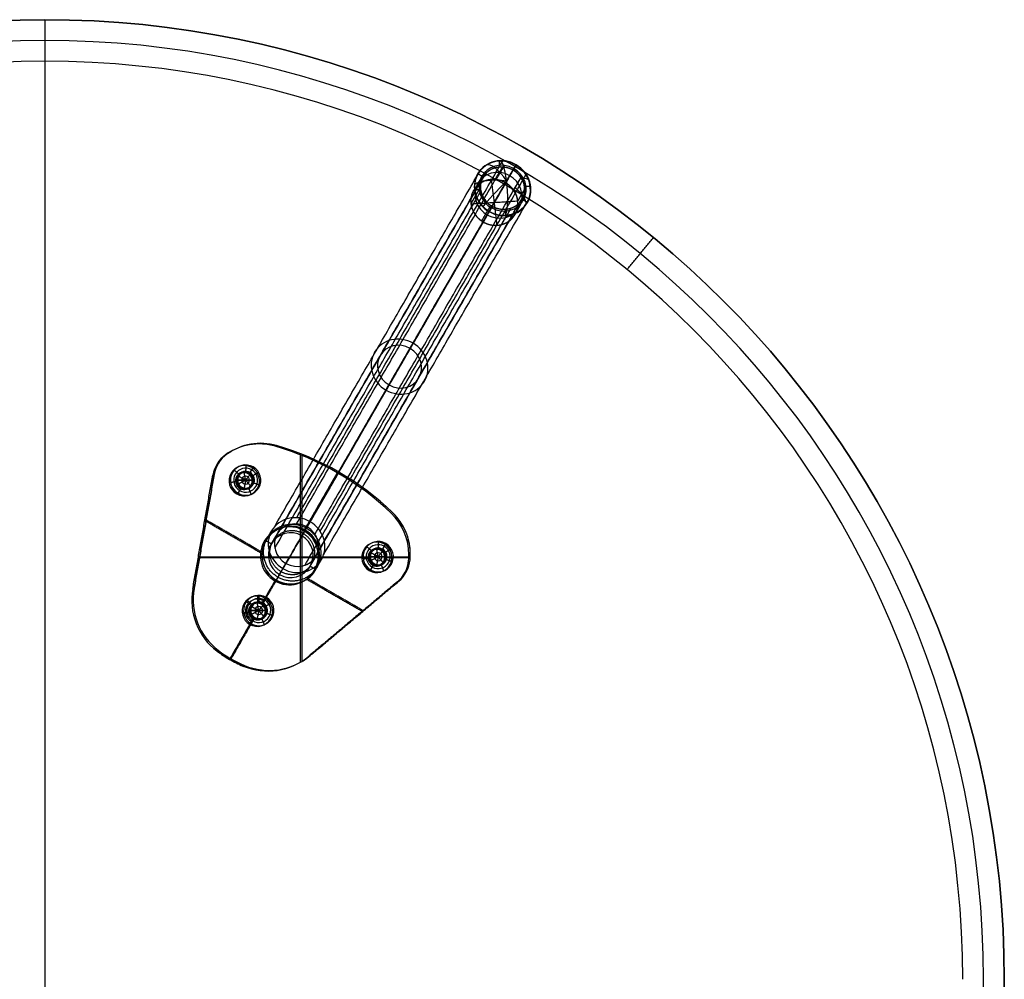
# Model space of a CAD drawing. Header units: millimetres. Extents: x -308 to 308, y -299 to 301.
# Tile 10 of 10: x 0 to 308, y 1 to 301. Entities that reach past the tile are written whole.
import ezdxf

# ---------------------------------------------------------------- set-up
doc = ezdxf.new("R2010")
doc.units = ezdxf.units.MM
doc.header["$MEASUREMENT"] = 0
doc.layers.add('Soround legs', color=7, linetype='Continuous', true_color=0x616161)
doc.layers.add('Sorund table top', color=7, linetype='Continuous', true_color=0x6d9c84)

msp = doc.modelspace()

# ---------------------------------------------------------------- linework, layer by layer
at = {"layer": 'Soround legs', "extrusion": (-0.17101, -0.296198, 0.939693)}
for centre, radius, start, end in [((6.52, 275.15, -92.13), 8.87, 125.249, 305.249), ((6.52, 275.15, -92.13), 8.87, 125.249, 305.249), ((6.52, 275.15, -92.13), 9, 90, 270), ((6.52, 275.15, -92.13), 9, 90, 270), ((6.52, 275.15, -92.13), 8.87, 305.249, 125.249), ((6.52, 275.15, -92.13), 8.87, 305.249, 125.249), ((6.52, 275.15, -84.63), 7.5, 35.249, 215.249), ((6.52, 275.15, -92.13), 7.5, 35.249, 215.249), ((6.52, 275.15, -92.13), 7.5, 35.249, 215.249), ((6.52, 275.15, -92.13), 7, 90, 270), ((6.52, 275.15, -92.13), 9, 270, 90), ((6.52, 275.15, -92.13), 9, 270, 90), ((6.52, 275.15, -92.13), 7, 270, 90), ((6.52, 275.15, -77.13), 7.5, 35.249, 215.249), ((6.52, 275.15, -92.13), 7.5, 215.249, 35.249), ((6.52, 275.15, -92.13), 7.5, 215.249, 35.249), ((6.52, 275.15, -77.13), 7.5, 215.249, 35.249), ((6.52, 275.15, -84.63), 7.5, 215.249, 35.249), ((6.52, 275.15, 96.26), 9, 90, 270), ((6.52, 275.15, 96.26), 7, 90, 270), ((6.52, 275.15, 96.26), 9, 270, 90), ((6.52, 275.15, 96.26), 7, 270, 90), ((6.52, 275.15, 284.65), 9, 90, 270), ((6.52, 275.15, 284.65), 9, 90, 270), ((6.52, 275.15, 284.65), 7, 90, 270), ((6.52, 275.15, 284.65), 7, 90, 270), ((6.52, 275.15, 284.65), 9, 270, 90), ((6.52, 275.15, 284.65), 9, 270, 90), ((6.52, 275.15, 284.65), 7, 270, 90), ((6.52, 275.15, 284.65), 7, 270, 90)]:
    msp.add_arc(centre, radius, start, end, dxfattribs=at)
at = {"layer": 'Soround legs', "extrusion": (0.808141, 0.503413, 0.305749)}
msp.add_arc((130.55, -70.54, 248.9), 9, 279.2644, 359.6703, dxfattribs=at)
at = {"layer": 'Soround legs', "extrusion": (0.978404, 0.061342, 0.197391)}
for start, end in [(286.5539, 6.9598), (286.5539, 6.9598), (206.148, 286.5539), (206.148, 286.5539)]:
    msp.add_arc((237.61, -23.93, 164.12), 9, start, end, dxfattribs=at)
at = {"layer": 'Soround legs', "extrusion": (0.917609, -0.395215, 0.042417)}
msp.add_arc((286.82, 7.23, 40.59), 9, 357.7002, 10.2636, dxfattribs=at)
at = {"layer": 'Soround legs', "extrusion": (0.076998, 0.946807, 0.312453)}
msp.add_arc((-129.87, -72.4, 248.72), 9, 261.5794, 341.9853, dxfattribs=at)
at = {"layer": 'Soround legs', "extrusion": (0.710447, -0.697883, -0.090687)}
msp.add_arc((281.98, 2.91, -66.67), 9, 208.9322, 289.3381, dxfattribs=at)
at = {"layer": 'Soround legs', "extrusion": (-0.304756, 0.922873, 0.235435)}
msp.add_arc((-220.45, -35.54, 184.68), 9, 174.8048, 209.9824, dxfattribs=at)
at = {"layer": 'Soround legs', "extrusion": (0.530939, 0.775714, 0.341134)}
msp.add_arc((15.66, -90.25, 274.91), 9, 191.0942, 248.8859, dxfattribs=at)
at = {"layer": 'Soround legs'}
for centre, radius, start, end in [((75.02, 150.18, 420.53), 18, 73.8489, 125.7737), ((75.02, 150.18, 422.53), 18, 73.8489, 125.7737), ((75.02, 150.18, 421.53), 18, 73.8489, 125.7737), ((75.02, 150.18, 420.53), 18, 73.8489, 125.7737), ((75.02, 150.18, 422.53), 18, 73.8489, 125.7737), ((75.02, 150.18, 422.53), 18, 73.8489, 125.7737), ((75.02, 150.18, 422.53), 18, 73.8489, 125.7737), ((75.02, 150.18, 420.53), 18, 73.8489, 125.7737), ((75.02, 150.18, 421.53), 18, 73.8489, 125.7737), ((55.69, 83.42, 420.53), 87.5, 46.1511, 73.8489), ((55.69, 83.42, 422.53), 87.5, 46.1511, 73.8489), ((55.69, 83.42, 421.53), 87.5, 46.1511, 73.8489), ((55.69, 83.42, 420.53), 87.5, 46.1511, 73.8489), ((55.69, 83.42, 422.53), 87.5, 46.1511, 73.8489), ((55.69, 83.42, 422.53), 87.5, 46.1511, 73.8489), ((55.69, 83.42, 422.53), 87.5, 46.1511, 73.8489), ((55.69, 83.42, 420.53), 87.5, 46.1511, 73.8489), ((55.69, 83.42, 421.53), 87.5, 46.1511, 73.8489), ((70.34, 156.67, 420.53), 10, 125.7737, 170), ((70.34, 156.67, 422.53), 10, 125.7737, 170), ((70.34, 156.67, 421.53), 10, 125.7737, 170), ((70.34, 156.67, 420.53), 10, 125.7737, 170), ((70.34, 156.67, 422.53), 10, 125.7737, 170), ((70.34, 156.67, 422.53), 10, 125.7737, 170), ((70.34, 156.67, 422.53), 10, 125.7737, 170), ((70.34, 156.67, 420.53), 10, 125.7737, 170), ((70.34, 156.67, 421.53), 10, 125.7737, 170), ((70.34, 156.67, 420.53), 4.75, 60, 240), ((70.34, 156.67, 420.53), 4.75, 60, 240), ((70.34, 156.67, 421.53), 3.75, 60, 240), ((70.34, 156.67, 420.53), 4.75, 240, 60), ((70.34, 156.67, 420.53), 4.75, 240, 60), ((70.34, 156.67, 422.53), 2.75, 60, 240), ((70.34, 156.67, 422.53), 2.75, 60, 240), ((70.34, 156.67, 422.53), 2.5, 0, 180), ((70.34, 156.67, 432.53), 2.5, 0, 180), ((70.34, 156.67, 422.53), 2.5, 0, 180), ((70.34, 156.67, 432.53), 2.5, 0, 180), ((70.34, 156.67, 427.53), 2.5, 0, 180), ((70.34, 156.67, 421.53), 3.75, 240, 60), ((70.34, 156.67, 422.53), 2.75, 240, 60), ((70.34, 156.67, 422.53), 2.75, 240, 60), ((70.34, 156.67, 433.28), 1.25, 0, 180), ((70.34, 156.67, 422.53), 2.5, 180, 0), ((70.34, 156.67, 432.53), 2.5, 180, 0), ((70.34, 156.67, 427.53), 2.5, 180, 0), ((70.34, 156.67, 432.53), 2.5, 180, 0), ((70.34, 156.67, 422.53), 2.5, 180, 360), ((70.34, 156.67, 433.28), 1.25, 180, 0), ((103.83, 133.54, 420.53), 18, 354.2263, 46.1511), ((103.83, 133.54, 422.53), 18, 354.2263, 46.1511), ((103.83, 133.54, 421.53), 18, 354.2263, 46.1511), ((103.83, 133.54, 420.53), 18, 354.2263, 46.1511), ((103.83, 133.54, 422.53), 18, 354.2263, 46.1511), ((103.83, 133.54, 422.53), 18, 0, 46.1511), ((103.83, 133.54, 420.53), 18, 0, 46.1511), ((103.83, 133.54, 422.53), 18, 0, 46.1511), ((103.83, 133.54, 421.53), 18, 0, 46.1511), ((84.44, 133.22, 420.53), 9.05, 60, 240), ((84.44, 133.22, 422.53), 9.05, 60, 240), ((84.44, 133.22, 421.53), 9.05, 60, 240), ((84.44, 133.22, 420.53), 9.05, 60, 240), ((84.44, 133.22, 422.53), 9.05, 60, 240), ((84.44, 133.22, 382.11), 9, 60, 240), ((84.44, 133.22, 382.11), 9, 60, 240), ((84.44, 133.22, 422.53), 9, 60, 240), ((84.44, 133.22, 402.32), 9, 60, 240), ((84.44, 133.22, 422.53), 7, 60, 240), ((84.44, 133.22, 422.53), 7, 60, 240), ((84.44, 133.22, 382.11), 7, 60, 240), ((84.44, 133.22, 402.32), 7, 60, 240), ((84.44, 133.22, 382.11), 7, 60, 240), ((84.44, 133.22, 420.53), 9.05, 240, 60), ((84.44, 133.22, 422.53), 9.05, 240, 60), ((84.44, 133.22, 420.53), 9.05, 240, 60), ((84.44, 133.22, 422.53), 9.05, 240, 60), ((84.44, 133.22, 421.53), 9.05, 240, 60), ((84.44, 133.22, 382.11), 9, 240, 60), ((84.44, 133.22, 422.53), 9, 240, 60), ((84.44, 133.22, 402.32), 9, 240, 60), ((84.44, 133.22, 382.11), 9, 240, 60), ((84.44, 133.22, 422.53), 7, 240, 60), ((84.44, 133.22, 382.11), 7, 240, 60), ((84.44, 133.22, 422.53), 7, 240, 60), ((84.44, 133.22, 382.11), 7, 240, 60), ((84.44, 133.22, 402.32), 7, 240, 60), ((111.79, 132.74, 420.53), 4.75, 60, 240), ((111.79, 132.74, 420.53), 4.75, 60, 240), ((111.79, 132.74, 421.53), 3.75, 60, 240), ((111.79, 132.74, 422.53), 2.75, 60, 240), ((111.79, 132.74, 422.53), 2.75, 60, 240), ((111.79, 132.74, 420.53), 4.75, 240, 60), ((111.79, 132.74, 420.53), 4.75, 240, 60), ((111.79, 132.74, 421.53), 3.75, 240, 60), ((111.79, 132.74, 422.53), 2.5, 0, 180), ((111.79, 132.74, 432.53), 2.5, 0, 180), ((111.79, 132.74, 422.53), 2.5, 0, 180), ((111.79, 132.74, 432.53), 2.5, 0, 180), ((111.79, 132.74, 427.53), 2.5, 0, 180), ((111.79, 132.74, 422.53), 2.5, 180, 0), ((111.79, 132.74, 432.53), 2.5, 180, 0), ((111.79, 132.74, 427.53), 2.5, 180, 360), ((111.79, 132.74, 432.53), 2.5, 180, 0), ((111.79, 132.74, 422.53), 2.5, 180, 360), ((111.79, 132.74, 422.53), 2.75, 240, 60), ((111.79, 132.74, 422.53), 2.75, 240, 60), ((111.79, 132.74, 433.28), 1.25, 0, 180), ((111.79, 132.74, 433.28), 1.25, 180, 0), ((103.83, 133.54, 420.53), 18, 354.2263, 360), ((103.83, 133.54, 421.53), 18, 354.2263, 0), ((111.79, 132.74, 420.53), 10, 310, 354.2263), ((111.79, 132.74, 422.53), 10, 310, 354.2263), ((111.79, 132.74, 421.53), 10, 310, 354.2263), ((111.79, 132.74, 420.53), 10, 310, 354.2263), ((111.79, 132.74, 422.53), 10, 310, 354.2263), ((111.79, 132.74, 422.53), 10, 310, 354.2263), ((111.79, 132.74, 422.53), 10, 310, 354.2263), ((111.79, 132.74, 420.53), 10, 310, 354.2263), ((111.79, 132.74, 421.53), 10, 310, 354.2263), ((73.92, 119.36, 420.53), 20, 170, 232.8051), ((73.92, 119.36, 422.53), 20, 170, 232.8051), ((73.92, 119.36, 421.53), 20, 170, 232.8051), ((73.92, 119.36, 420.53), 20, 170, 232.8051), ((73.92, 119.36, 422.53), 20, 170, 232.8051), ((73.92, 119.36, 422.53), 20, 170, 232.8051), ((73.92, 119.36, 422.53), 20, 170, 232.8051), ((73.92, 119.36, 420.53), 20, 170, 232.8051), ((73.92, 119.36, 421.53), 20, 170, 232.8051), ((74.44, 115.9, 420.53), 4.75, 60, 240), ((74.44, 115.9, 420.53), 4.75, 60, 240), ((74.44, 115.9, 421.53), 3.75, 60, 240), ((74.44, 115.9, 422.53), 2.75, 60, 240), ((74.44, 115.9, 422.53), 2.75, 60, 240), ((74.44, 115.9, 422.53), 2.5, 0, 180), ((74.44, 115.9, 432.53), 2.5, 0, 180), ((74.44, 115.9, 422.53), 2.5, 0, 180), ((74.44, 115.9, 432.53), 2.5, 0, 180), ((74.44, 115.9, 427.53), 2.5, 0, 180), ((74.44, 115.9, 420.53), 4.75, 240, 60), ((74.44, 115.9, 420.53), 4.75, 240, 60), ((74.44, 115.9, 421.53), 3.75, 240, 60), ((74.44, 115.9, 422.53), 2.75, 240, 60), ((74.44, 115.9, 422.53), 2.75, 240, 60), ((74.44, 115.9, 433.28), 1.25, 0, 180), ((74.44, 115.9, 422.53), 2.5, 180, 0), ((74.44, 115.9, 432.53), 2.5, 180, 0), ((74.44, 115.9, 427.53), 2.5, 180, 360), ((74.44, 115.9, 432.53), 2.5, 180, 0), ((74.44, 115.9, 422.53), 2.5, 180, 360), ((74.44, 115.9, 433.28), 1.25, 180, 0), ((84.44, 133.22, 422.53), 37.4, 232.8051, 240), ((84.44, 133.22, 420.53), 37.4, 232.8051, 240), ((84.44, 133.22, 421.53), 37.4, 232.8051, 240), ((84.44, 133.22, 420.53), 37.4, 232.8051, 240), ((84.44, 133.22, 422.53), 37.4, 232.8051, 240), ((84.44, 133.22, 422.53), 37.4, 232.8051, 247.1949), ((84.44, 133.22, 422.53), 37.4, 232.8051, 247.1949), ((84.44, 133.22, 420.53), 37.4, 232.8051, 247.1949), ((84.44, 133.22, 421.53), 37.4, 232.8051, 247.1949), ((77.69, 117.18, 420.53), 20, 247.1949, 310), ((77.69, 117.18, 422.53), 20, 247.1949, 310), ((77.69, 117.18, 421.53), 20, 247.1949, 310), ((77.69, 117.18, 420.53), 20, 247.1949, 310), ((77.69, 117.18, 422.53), 20, 247.1949, 310), ((77.69, 117.18, 422.53), 20, 247.1949, 310), ((77.69, 117.18, 422.53), 20, 247.1949, 310), ((77.69, 117.18, 420.53), 20, 247.1949, 310), ((77.69, 117.18, 421.53), 20, 247.1949, 310), ((84.44, 133.22, 420.53), 37.4, 240, 247.1949), ((84.44, 133.22, 422.53), 37.4, 240, 247.1949), ((84.44, 133.22, 422.53), 37.4, 240, 247.1949), ((84.44, 133.22, 420.53), 37.4, 240, 247.1949), ((84.44, 133.22, 421.53), 37.4, 240, 247.1949)]:
    msp.add_arc(centre, radius, start, end, dxfattribs=at)
at = {"layer": 'Soround legs', "extrusion": (0.866025, -0.5, -5.26507e-11)}
msp.add_arc((217.59, 382.11, 6.52), 53, 180, 200, dxfattribs=at)
at = {"layer": 'Soround legs', "extrusion": (0.866025, -0.5, -6.92508e-15)}
msp.add_arc((217.59, 382.11, 6.52), 53, 180, 200, dxfattribs=at)
at = {"layer": 'Soround legs', "extrusion": (0.866025, -0.5, 0)}
msp.add_arc((217.59, 382.11, 6.52), 51, 180, 200, dxfattribs=at)
at = {"layer": 'Soround legs', "extrusion": (0.866025, -0.5, -5.47294e-11)}
msp.add_arc((217.59, 382.11, 6.52), 51, 180, 200, dxfattribs=at)
at = {"layer": 'Soround legs', "extrusion": (-7.33737e-09, 1.02923e-22, 1)}
msp.add_arc((103.83, 133.54, 422.53), 18, 354.2263, 360, dxfattribs=at)
at = {"layer": 'Soround legs', "extrusion": (-4.89531e-09, 6.86673e-23, 1)}
msp.add_arc((103.83, 133.54, 422.53), 18, 354.2263, 360, dxfattribs=at)
at = {"layer": 'Soround legs', "extrusion": (0.866025, -0.5, 4.93038e-32)}
msp.add_arc((217.59, 382.11, 6.52), 67, 180, 200, dxfattribs=at)
at = {"layer": 'Soround legs', "extrusion": (0.866025, -0.5, 4.16544e-11)}
msp.add_arc((217.59, 382.11, 6.52), 67, 180, 200, dxfattribs=at)
at = {"layer": 'Soround legs', "extrusion": (0.866025, -0.5, 4.04489e-11)}
msp.add_arc((217.59, 382.11, 6.52), 69, 180, 200, dxfattribs=at)
at = {"layer": 'Soround legs', "extrusion": (0.866025, -0.5, -6.83204e-15)}
msp.add_arc((217.59, 382.11, 6.52), 69, 180, 200, dxfattribs=at)
at = {"layer": 'Soround legs'}
for points in [[(86.3, 144.93, 364.3), (118.52, 200.73, 187.28), (150.74, 256.53, 10.25)], [(149.81, 255.1, 9.63), (149.73, 255.75, 9.82), (149.65, 256.41, 10.01)], [(79.43, 142.19, 362.19), (111.64, 197.99, 185.16), (143.86, 253.79, 8.13)], [(80.94, 140.89, 362.06), (113.16, 196.69, 185.03), (145.38, 252.5, 8)], [(86.29, 143.02, 363.7), (118.51, 198.82, 186.67), (150.72, 254.63, 9.64)], [(89.54, 142.05, 363.98), (121.75, 197.85, 186.95), (153.97, 253.65, 9.93)], [(153.97, 253.65, 9.93), (121.75, 197.85, 186.95), (89.54, 142.05, 363.98)], [(154.91, 255.28, 10.61), (122.69, 199.47, 187.64), (90.48, 143.67, 364.67)], [(90.48, 143.67, 364.67), (122.69, 199.47, 187.64), (154.91, 255.28, 10.61)], [(142.79, 248.74, 22.31), (144.07, 250.96, 15.26), (145.35, 253.19, 8.21)], [(148.69, 250.61, 23.97), (149.98, 252.83, 16.92), (151.26, 255.05, 9.87)], [(154.91, 255.28, 10.61), (154.44, 254.46, 10.27), (153.97, 253.65, 9.93)], [(92.01, 139.72, 363.7), (124.22, 195.52, 186.67), (156.44, 251.33, 9.64)], [(93.65, 140.69, 364.3), (125.87, 196.49, 187.28), (158.08, 252.29, 10.25)], [(144.62, 251.45, 7.53), (143.75, 251.95, 7.53), (142.89, 252.45, 7.53)], [(148.99, 236.36, 19.53), (148.12, 243.51, 21.63), (147.24, 250.66, 23.72)], [(154.18, 247.28, 23.92), (155.46, 249.51, 16.87), (156.74, 251.73, 9.82)], [(77.54, 135.18, 359.64), (109.76, 190.98, 182.61), (141.97, 246.78, 5.58)], [(79.47, 135.44, 360.07), (111.69, 191.24, 183.04), (143.91, 247.04, 6.01)], [(140.78, 243.05, 20.15), (142.06, 245.27, 13.1), (143.34, 247.49, 6.05)], [(143.34, 247.49, 6.05), (142.06, 245.27, 13.1), (140.78, 243.05, 20.15)], [(143.34, 247.49, 6.05), (142.67, 247.45, 5.92), (142, 247.41, 5.78)], [(158.02, 248.41, 9.01), (156.74, 246.19, 16.06), (155.45, 243.97, 23.11)], [(155.45, 243.97, 23.11), (156.74, 246.19, 16.06), (158.02, 248.41, 9.01)], [(159.36, 248.5, 9.28), (158.69, 248.45, 9.15), (158.02, 248.41, 9.01)], [(92.83, 134.03, 362.06), (125.05, 189.83, 185.03), (157.27, 245.63, 8)], [(94.72, 133.36, 362.19), (126.93, 189.17, 185.16), (159.15, 244.97, 8.13)], [(140.78, 243.05, 20.15), (148.12, 243.51, 21.63), (155.45, 243.97, 23.11)], [(155, 240.54, 21.94), (156.28, 242.77, 14.9), (157.56, 244.99, 7.85)], [(158.48, 243.45, 7.53), (157.61, 243.95, 7.53), (156.74, 244.45, 7.53)], [(82.02, 129.03, 358.51), (114.24, 184.83, 181.48), (146.45, 240.63, 4.45)], [(146.45, 240.63, 4.45), (114.24, 184.83, 181.48), (82.02, 129.03, 358.51)], [(147.39, 242.25, 5.14), (115.18, 186.45, 182.17), (82.96, 130.65, 359.2)], [(82.96, 130.65, 359.2), (115.18, 186.45, 182.17), (147.39, 242.25, 5.14)], [(88.85, 130.03, 360.07), (121.06, 185.83, 183.04), (153.28, 241.63, 6.01)], [(144.13, 237.69, 19.07), (145.42, 239.91, 12.02), (146.7, 242.13, 4.97)], [(147.39, 242.25, 5.14), (146.92, 241.44, 4.79), (146.45, 240.63, 4.45)], [(150.4, 236.59, 19.86), (151.68, 238.81, 12.81), (152.97, 241.03, 5.77)], [(151.71, 239.49, 5.05), (151.63, 240.15, 5.24), (151.55, 240.8, 5.44)], [(89.59, 128.22, 359.64), (121.81, 184.03, 182.61), (154.02, 239.83, 5.58)], [(71.95, 167.91, 422.53), (71.95, 167.91, 421.53), (71.95, 167.91, 420.53)], [(71.95, 167.91, 422.53), (71.95, 167.91, 421.53), (71.95, 167.91, 420.53)], [(80.03, 167.47, 422.53), (80.03, 167.47, 421.53), (80.03, 167.47, 420.53)], [(80.03, 167.47, 420.53), (80.03, 167.47, 421.53), (80.03, 167.47, 422.53)], [(80.03, 167.47, 422.53), (80.03, 167.47, 421.53), (80.03, 167.47, 420.53)], [(80.03, 167.47, 420.53), (80.03, 167.47, 421.53), (80.03, 167.47, 422.53)], [(64.5, 164.78, 422.53), (64.5, 164.78, 421.53), (64.5, 164.78, 420.53)], [(64.5, 164.78, 420.53), (64.5, 164.78, 421.53), (64.5, 164.78, 422.53)], [(64.5, 164.78, 422.53), (64.5, 164.78, 421.53), (64.5, 164.78, 420.53)], [(64.5, 164.78, 420.53), (64.5, 164.78, 421.53), (64.5, 164.78, 422.53)], [(87.88, 164.78, 422.53), (87.88, 132.37, 422.53), (87.88, 99.96, 422.53)], [(61.87, 161.98, 422.53), (61.87, 161.98, 421.53), (61.87, 161.98, 420.53)], [(61.87, 161.98, 422.53), (61.87, 161.98, 421.53), (61.87, 161.98, 420.53)], [(70.43, 159.42, 422.53), (70.47, 160.41, 421.53), (70.5, 161.41, 420.53)], [(71.72, 159.05, 422.53), (72.22, 159.91, 421.53), (72.72, 160.78, 420.53)], [(72.72, 160.78, 420.53), (72.22, 159.91, 421.53), (71.72, 159.05, 422.53)], [(54.22, 122.83, 420.53), (57.36, 140.62, 420.53), (60.5, 158.4, 420.53)], [(60.5, 158.4, 422.53), (57.36, 140.62, 422.53), (54.22, 122.83, 422.53)], [(54.22, 122.83, 421.53), (57.36, 140.62, 421.53), (60.5, 158.4, 421.53)], [(54.22, 122.83, 420.53), (57.36, 140.62, 420.53), (60.5, 158.4, 420.53)], [(54.22, 122.83, 422.53), (57.36, 140.62, 422.53), (60.5, 158.4, 422.53)], [(54.22, 122.83, 422.53), (57.36, 140.62, 422.53), (60.5, 158.4, 422.53)], [(60.5, 158.4, 420.53), (57.36, 140.62, 420.53), (54.22, 122.83, 420.53)], [(54.22, 122.83, 422.53), (57.36, 140.62, 422.53), (60.5, 158.4, 422.53)], [(60.5, 158.4, 421.53), (57.36, 140.62, 421.53), (54.22, 122.83, 421.53)], [(60.5, 158.4, 420.53), (60.5, 158.4, 421.53), (60.5, 158.4, 422.53)], [(60.5, 158.4, 420.53), (60.5, 158.4, 421.53), (60.5, 158.4, 422.53)], [(60.5, 158.4, 422.53), (60.5, 158.4, 421.53), (60.5, 158.4, 420.53)], [(60.5, 158.4, 420.53), (60.5, 158.4, 421.53), (60.5, 158.4, 422.53)], [(68.28, 158.48, 422.53), (67.53, 159.14, 421.53), (66.77, 159.8, 420.53)], [(70.34, 156.67, 434.03), (69.24, 157.26, 433.28), (68.14, 157.85, 432.53)], [(68.14, 157.85, 432.53), (68.14, 157.85, 427.53), (68.14, 157.85, 422.53)], [(70.34, 156.67, 434.03), (70.1, 157.89, 433.28), (69.86, 159.12, 432.53)], [(69.86, 159.12, 432.53), (69.86, 159.12, 427.53), (69.86, 159.12, 422.53)], [(70.34, 156.67, 434.03), (71.14, 157.63, 433.28), (71.93, 158.6, 432.53)], [(71.93, 158.6, 432.53), (71.93, 158.6, 427.53), (71.93, 158.6, 422.53)], [(72.68, 158.12, 422.53), (73.53, 158.65, 421.53), (74.38, 159.18, 420.53)], [(99.44, 159.2, 420.53), (94.2, 150.12, 420.53), (88.96, 141.05, 420.53)], [(99.44, 159.2, 422.53), (94.2, 150.12, 422.53), (88.96, 141.05, 422.53)], [(99.44, 159.2, 422.53), (99.44, 159.2, 421.53), (99.44, 159.2, 420.53)], [(99.44, 159.2, 422.53), (99.44, 159.2, 421.53), (99.44, 159.2, 420.53)], [(67.63, 156.22, 422.53), (66.64, 156.06, 421.53), (65.66, 155.89, 420.53)], [(67.84, 156.67, 432.53), (67.84, 156.67, 427.53), (67.84, 156.67, 422.53)], [(70.34, 156.67, 434.03), (69.09, 156.67, 433.28), (67.84, 156.67, 432.53)], [(67.84, 156.67, 432.53), (69.09, 156.67, 433.28), (70.34, 156.67, 434.03)], [(67.84, 156.67, 422.53), (67.84, 156.67, 427.53), (67.84, 156.67, 432.53)], [(67.97, 152.55, 420.53), (68.47, 153.42, 421.53), (68.97, 154.29, 422.53)], [(68.97, 154.29, 422.53), (68.47, 153.42, 421.53), (67.97, 152.55, 420.53)], [(70.34, 156.67, 434.03), (69.24, 156.08, 433.28), (68.14, 155.49, 432.53)], [(68.14, 155.49, 432.53), (68.14, 155.49, 427.53), (68.14, 155.49, 422.53)], [(70.34, 156.67, 434.03), (70.1, 155.44, 433.28), (69.86, 154.21, 432.53)], [(69.86, 154.21, 432.53), (69.86, 154.21, 427.53), (69.86, 154.21, 422.53)], [(72.84, 156.67, 432.53), (71.59, 156.67, 433.28), (70.34, 156.67, 434.03)], [(70.34, 156.67, 434.03), (71.14, 155.7, 433.28), (71.93, 154.73, 432.53)], [(70.34, 156.67, 434.03), (71.59, 156.67, 433.28), (72.84, 156.67, 432.53)], [(71.31, 154.09, 422.53), (71.67, 153.16, 421.53), (72.02, 152.22, 420.53)], [(71.93, 154.73, 432.53), (71.93, 154.73, 427.53), (71.93, 154.73, 422.53)], [(72.84, 156.67, 422.53), (72.84, 156.67, 427.53), (72.84, 156.67, 432.53)], [(72.84, 156.67, 432.53), (72.84, 156.67, 427.53), (72.84, 156.67, 422.53)], [(72.95, 155.78, 422.53), (73.9, 155.46, 421.53), (74.84, 155.14, 420.53)], [(116.3, 146.52, 422.53), (116.3, 146.52, 421.53), (116.3, 146.52, 420.53)], [(116.3, 146.52, 420.53), (116.3, 146.52, 421.53), (116.3, 146.52, 422.53)], [(116.3, 146.52, 420.53), (116.3, 146.52, 421.53), (116.3, 146.52, 422.53)], [(116.3, 146.52, 422.53), (116.3, 146.52, 421.53), (116.3, 146.52, 420.53)], [(75.44, 134.14, 420.53), (66.71, 139.18, 420.53), (57.99, 144.21, 420.53)], [(75.44, 134.14, 422.53), (66.71, 139.18, 422.53), (57.99, 144.21, 422.53)], [(81.27, 141.64, 382.11), (81.27, 141.64, 402.32), (81.27, 141.64, 422.53)], [(84.73, 142.26, 422.53), (84.73, 142.26, 421.53), (84.73, 142.26, 420.53)], [(57.36, 140.62, 420.53), (57.36, 140.62, 421.53), (57.36, 140.62, 422.53)], [(57.36, 140.62, 420.53), (57.36, 140.62, 421.53), (57.36, 140.62, 422.53)], [(77.63, 139.18, 422.53), (77.63, 139.18, 421.53), (77.63, 139.18, 420.53)], [(81.97, 139.77, 382.11), (81.97, 139.77, 402.32), (81.97, 139.77, 422.53)], [(88.94, 141.01, 422.53), (88.44, 140.14, 422.53), (87.94, 139.28, 422.53)], [(87.94, 139.28, 422.53), (87.94, 139.28, 402.32), (87.94, 139.28, 382.11)], [(87.94, 139.28, 382.11), (87.94, 139.28, 402.32), (87.94, 139.28, 422.53)], [(88.94, 141.01, 382.11), (88.94, 141.01, 402.32), (88.94, 141.01, 422.53)], [(88.94, 141.01, 422.53), (88.94, 141.01, 402.32), (88.94, 141.01, 382.11)], [(88.96, 141.05, 422.53), (88.96, 141.05, 421.53), (88.96, 141.05, 420.53)], [(88.96, 141.05, 420.53), (88.96, 141.05, 421.53), (88.96, 141.05, 422.53)], [(120.02, 141.42, 422.53), (120.02, 141.42, 421.53), (120.02, 141.42, 420.53)], [(120.73, 139.75, 422.53), (120.73, 139.75, 421.53), (120.73, 139.75, 420.53)], [(75.92, 136.11, 382.11), (75.92, 136.11, 402.32), (75.92, 136.11, 422.53)], [(78.38, 136.72, 422.53), (77.51, 137.22, 422.53), (76.64, 137.72, 422.53)], [(77.81, 135.47, 382.11), (77.81, 135.47, 402.32), (77.81, 135.47, 422.53)], [(92.12, 137.99, 422.53), (92.12, 137.99, 421.53), (92.12, 137.99, 420.53)], [(109.73, 134.55, 422.53), (108.97, 135.21, 421.53), (108.22, 135.87, 420.53)], [(111.88, 135.48, 422.53), (111.92, 136.48, 421.53), (111.95, 137.48, 420.53)], [(113.17, 135.12, 422.53), (113.67, 135.98, 421.53), (114.17, 136.85, 420.53)], [(114.17, 136.85, 420.53), (113.67, 135.98, 421.53), (113.17, 135.12, 422.53)], [(55.96, 132.68, 422.53), (82.63, 132.68, 422.53), (109.3, 132.68, 422.53)], [(91.34, 134.36, 382.11), (91.34, 134.36, 402.32), (91.34, 134.36, 422.53)], [(93.32, 134.68, 382.11), (93.32, 134.68, 402.32), (93.32, 134.68, 422.53)], [(109.29, 132.74, 432.53), (109.29, 132.74, 427.53), (109.29, 132.74, 422.53)], [(111.79, 132.74, 434.03), (110.54, 132.74, 433.28), (109.29, 132.74, 432.53)], [(109.29, 132.74, 432.53), (110.54, 132.74, 433.28), (111.79, 132.74, 434.03)], [(109.29, 132.74, 422.53), (109.29, 132.74, 427.53), (109.29, 132.74, 432.53)], [(111.79, 132.74, 434.03), (110.69, 133.33, 433.28), (109.59, 133.91, 432.53)], [(109.59, 133.91, 432.53), (109.59, 133.91, 427.53), (109.59, 133.91, 422.53)], [(111.79, 132.74, 434.03), (110.69, 132.15, 433.28), (109.59, 131.56, 432.53)], [(111.79, 132.74, 434.03), (111.55, 133.96, 433.28), (111.31, 135.19, 432.53)], [(111.31, 135.19, 432.53), (111.31, 135.19, 427.53), (111.31, 135.19, 422.53)], [(111.79, 132.74, 434.03), (111.55, 131.51, 433.28), (111.31, 130.28, 432.53)], [(111.79, 132.74, 434.03), (112.59, 133.7, 433.28), (113.38, 134.67, 432.53)], [(114.29, 132.74, 432.53), (113.04, 132.74, 433.28), (111.79, 132.74, 434.03)], [(111.79, 132.74, 434.03), (112.59, 131.77, 433.28), (113.38, 130.8, 432.53)], [(111.79, 132.74, 434.03), (113.04, 132.74, 433.28), (114.29, 132.74, 432.53)], [(113.38, 134.67, 432.53), (113.38, 134.67, 427.53), (113.38, 134.67, 422.53)], [(114.13, 134.19, 422.53), (114.98, 134.72, 421.53), (115.83, 135.24, 420.53)], [(114.29, 132.74, 422.53), (114.29, 132.74, 427.53), (114.29, 132.74, 432.53)], [(114.29, 132.74, 432.53), (114.29, 132.74, 427.53), (114.29, 132.74, 422.53)], [(114.29, 132.68, 422.53), (118.05, 132.68, 422.53), (121.81, 132.68, 422.53)], [(121.81, 132.52, 422.53), (121.81, 132.52, 421.53), (121.81, 132.52, 420.53)], [(121.83, 133.54, 422.53), (121.83, 133.54, 421.53), (121.83, 133.54, 420.53)], [(121.83, 133.54, 420.53), (121.83, 133.54, 421.53), (121.83, 133.54, 422.53)], [(75.51, 131.74, 422.53), (75.51, 131.74, 421.53), (75.51, 131.74, 420.53)], [(78.49, 129.52, 382.11), (78.49, 129.52, 402.32), (78.49, 129.52, 422.53)], [(92.23, 128.72, 422.53), (91.37, 129.22, 422.53), (90.5, 129.72, 422.53)], [(93.01, 130.31, 422.53), (93.01, 130.31, 421.53), (93.01, 130.31, 420.53)], [(109.08, 132.29, 422.53), (108.09, 132.12, 421.53), (107.11, 131.96, 420.53)], [(109.42, 128.62, 420.53), (109.92, 129.49, 421.53), (110.42, 130.35, 422.53)], [(110.42, 130.35, 422.53), (109.92, 129.49, 421.53), (109.42, 128.62, 420.53)], [(109.59, 131.56, 432.53), (109.59, 131.56, 427.53), (109.59, 131.56, 422.53)], [(111.31, 130.28, 432.53), (111.31, 130.28, 427.53), (111.31, 130.28, 422.53)], [(112.76, 130.16, 422.53), (113.12, 129.23, 421.53), (113.47, 128.29, 420.53)], [(113.38, 130.8, 432.53), (113.38, 130.8, 427.53), (113.38, 130.8, 422.53)], [(114.4, 131.85, 422.53), (115.35, 131.53, 421.53), (116.29, 131.21, 420.53)], [(121.74, 131.73, 420.53), (121.74, 131.73, 421.53), (121.74, 131.73, 422.53)], [(121.74, 131.73, 422.53), (121.74, 131.73, 421.53), (121.74, 131.73, 420.53)], [(121.74, 131.73, 420.53), (121.74, 131.73, 421.53), (121.74, 131.73, 422.53)], [(121.74, 131.73, 422.53), (121.74, 131.73, 421.53), (121.74, 131.73, 420.53)], [(76.8, 128.46, 382.11), (76.8, 128.46, 402.32), (76.8, 128.46, 422.53)], [(80.94, 127.15, 422.53), (80.44, 126.29, 422.53), (79.94, 125.42, 422.53)], [(80.94, 127.15, 382.11), (80.94, 127.15, 402.32), (80.94, 127.15, 422.53)], [(80.94, 127.15, 422.53), (80.94, 127.15, 402.32), (80.94, 127.15, 382.11)], [(89.7, 128.6, 382.11), (89.7, 128.6, 402.32), (89.7, 128.6, 422.53)], [(91.2, 127.28, 382.11), (91.2, 127.28, 402.32), (91.2, 127.28, 422.53)], [(120.63, 128.06, 422.53), (120.63, 128.06, 421.53), (120.63, 128.06, 420.53)], [(120.63, 128.06, 422.53), (120.63, 128.06, 421.53), (120.63, 128.06, 420.53)], [(79.91, 125.38, 422.53), (77.86, 121.83, 422.53), (75.81, 118.28, 422.53)], [(79.91, 125.38, 420.53), (78.36, 122.69, 420.53), (76.81, 120.01, 420.53)], [(79.91, 125.38, 420.53), (79.91, 125.38, 421.53), (79.91, 125.38, 422.53)], [(79.91, 125.38, 422.53), (79.91, 125.38, 421.53), (79.91, 125.38, 420.53)], [(79.94, 125.42, 422.53), (79.94, 125.42, 402.32), (79.94, 125.42, 382.11)], [(79.94, 125.42, 382.11), (79.94, 125.42, 402.32), (79.94, 125.42, 422.53)], [(84.14, 124.22, 382.11), (84.14, 124.22, 402.32), (84.14, 124.22, 422.53)], [(84.21, 126.22, 382.11), (84.21, 126.22, 402.32), (84.21, 126.22, 422.53)], [(87.63, 124.75, 422.53), (87.63, 124.75, 421.53), (87.63, 124.75, 420.53)], [(107.18, 115.81, 420.53), (98.46, 120.85, 420.53), (89.74, 125.88, 420.53)], [(107.18, 115.81, 422.53), (98.46, 120.85, 422.53), (89.74, 125.88, 422.53)], [(118.22, 125.08, 420.53), (104.39, 113.47, 420.53), (90.55, 101.86, 420.53)], [(90.55, 101.86, 422.53), (104.39, 113.47, 422.53), (118.22, 125.08, 422.53)], [(118.22, 125.08, 421.53), (104.39, 113.47, 421.53), (90.55, 101.86, 421.53)], [(118.22, 125.08, 420.53), (104.39, 113.47, 420.53), (90.55, 101.86, 420.53)], [(118.22, 125.08, 422.53), (104.39, 113.47, 422.53), (90.55, 101.86, 422.53)], [(118.22, 125.08, 422.53), (104.39, 113.47, 422.53), (90.55, 101.86, 422.53)], [(90.55, 101.86, 420.53), (104.39, 113.47, 420.53), (118.22, 125.08, 420.53)], [(118.22, 125.08, 422.53), (104.39, 113.47, 422.53), (90.55, 101.86, 422.53)], [(90.55, 101.86, 421.53), (104.39, 113.47, 421.53), (118.22, 125.08, 421.53)], [(118.22, 125.08, 422.53), (118.22, 125.08, 421.53), (118.22, 125.08, 420.53)], [(118.22, 125.08, 422.53), (118.22, 125.08, 421.53), (118.22, 125.08, 420.53)], [(118.22, 125.08, 422.53), (118.22, 125.08, 421.53), (118.22, 125.08, 420.53)], [(118.22, 125.08, 420.53), (118.22, 125.08, 421.53), (118.22, 125.08, 422.53)], [(54.22, 122.83, 422.53), (54.22, 122.83, 421.53), (54.22, 122.83, 420.53)], [(54.22, 122.83, 422.53), (54.22, 122.83, 421.53), (54.22, 122.83, 420.53)], [(54.22, 122.83, 422.53), (54.22, 122.83, 421.53), (54.22, 122.83, 420.53)], [(54.22, 122.83, 420.53), (54.22, 122.83, 421.53), (54.22, 122.83, 422.53)], [(74.53, 118.64, 422.53), (74.56, 119.64, 421.53), (74.59, 120.64, 420.53)], [(72.37, 117.71, 422.53), (71.62, 118.37, 421.53), (70.87, 119.03, 420.53)], [(74.44, 115.9, 434.03), (73.34, 116.48, 433.28), (72.23, 117.07, 432.53)], [(72.23, 117.07, 432.53), (72.23, 117.07, 427.53), (72.23, 117.07, 422.53)], [(74.44, 115.9, 434.03), (74.19, 117.12, 433.28), (73.95, 118.35, 432.53)], [(73.95, 118.35, 432.53), (73.95, 118.35, 427.53), (73.95, 118.35, 422.53)], [(74.44, 115.9, 434.03), (75.23, 116.86, 433.28), (76.02, 117.83, 432.53)], [(75.81, 118.28, 422.53), (76.31, 119.14, 421.53), (76.81, 120.01, 420.53)], [(76.81, 120.01, 420.53), (76.31, 119.14, 421.53), (75.81, 118.28, 422.53)], [(76.02, 117.83, 432.53), (76.02, 117.83, 427.53), (76.02, 117.83, 422.53)], [(76.77, 117.35, 422.53), (77.62, 117.88, 421.53), (78.47, 118.4, 420.53)], [(71.72, 115.45, 422.53), (70.74, 115.28, 421.53), (69.75, 115.12, 420.53)], [(71.94, 115.9, 432.53), (71.94, 115.9, 427.53), (71.94, 115.9, 422.53)], [(74.44, 115.9, 434.03), (73.19, 115.9, 433.28), (71.94, 115.9, 432.53)], [(71.94, 115.9, 432.53), (73.19, 115.9, 433.28), (74.44, 115.9, 434.03)], [(71.94, 115.9, 422.53), (71.94, 115.9, 427.53), (71.94, 115.9, 432.53)], [(74.44, 115.9, 434.03), (73.34, 115.31, 433.28), (72.23, 114.72, 432.53)], [(72.23, 114.72, 432.53), (72.23, 114.72, 427.53), (72.23, 114.72, 422.53)], [(74.44, 115.9, 434.03), (74.19, 114.67, 433.28), (73.95, 113.44, 432.53)], [(76.94, 115.9, 432.53), (75.69, 115.9, 433.28), (74.44, 115.9, 434.03)], [(74.44, 115.9, 434.03), (75.23, 114.93, 433.28), (76.02, 113.96, 432.53)], [(74.44, 115.9, 434.03), (75.69, 115.9, 433.28), (76.94, 115.9, 432.53)], [(76.02, 113.96, 432.53), (76.02, 113.96, 427.53), (76.02, 113.96, 422.53)], [(76.94, 115.9, 422.53), (76.94, 115.9, 427.53), (76.94, 115.9, 432.53)], [(76.94, 115.9, 432.53), (76.94, 115.9, 427.53), (76.94, 115.9, 422.53)], [(77.04, 115.01, 422.53), (77.99, 114.69, 421.53), (78.94, 114.37, 420.53)], [(55.26, 112.16, 422.53), (55.26, 112.16, 421.53), (55.26, 112.16, 420.53)], [(55.3, 112.06, 422.53), (55.3, 112.06, 421.53), (55.3, 112.06, 420.53)], [(73.06, 113.51, 422.53), (69.4, 107.17, 422.53), (65.74, 100.83, 422.53)], [(72.06, 111.78, 420.53), (68.9, 106.3, 420.53), (65.74, 100.83, 420.53)], [(72.06, 111.78, 420.53), (72.56, 112.65, 421.53), (73.06, 113.51, 422.53)], [(73.06, 113.51, 422.53), (72.56, 112.65, 421.53), (72.06, 111.78, 420.53)], [(73.95, 113.44, 432.53), (73.95, 113.44, 427.53), (73.95, 113.44, 422.53)], [(75.41, 113.32, 422.53), (75.76, 112.39, 421.53), (76.11, 111.45, 420.53)], [(104.39, 113.47, 420.53), (104.39, 113.47, 421.53), (104.39, 113.47, 422.53)], [(104.39, 113.47, 420.53), (104.39, 113.47, 421.53), (104.39, 113.47, 422.53)], [(61.83, 103.42, 422.53), (61.83, 103.42, 421.53), (61.83, 103.42, 420.53)], [(61.83, 103.42, 420.53), (61.83, 103.42, 421.53), (61.83, 103.42, 422.53)], [(61.83, 103.42, 422.53), (61.83, 103.42, 421.53), (61.83, 103.42, 420.53)], [(61.83, 103.42, 420.53), (61.83, 103.42, 421.53), (61.83, 103.42, 422.53)], [(63.5, 102.23, 422.53), (63.5, 102.23, 421.53), (63.5, 102.23, 420.53)], [(90.55, 101.86, 420.53), (90.55, 101.86, 421.53), (90.55, 101.86, 422.53)], [(90.55, 101.86, 420.53), (90.55, 101.86, 421.53), (90.55, 101.86, 422.53)], [(90.55, 101.86, 422.53), (90.55, 101.86, 421.53), (90.55, 101.86, 420.53)], [(90.55, 101.86, 420.53), (90.55, 101.86, 421.53), (90.55, 101.86, 422.53)], [(65.74, 100.83, 420.53), (65.74, 100.83, 421.53), (65.74, 100.83, 422.53)], [(65.74, 100.83, 422.53), (65.74, 100.83, 421.53), (65.74, 100.83, 420.53)], [(65.74, 100.83, 422.53), (65.74, 100.83, 421.53), (65.74, 100.83, 420.53)], [(68.07, 99.59, 422.53), (68.07, 99.59, 421.53), (68.07, 99.59, 420.53)], [(69.94, 98.74, 422.53), (69.94, 98.74, 421.53), (69.94, 98.74, 420.53)], [(69.94, 98.74, 420.53), (69.94, 98.74, 421.53), (69.94, 98.74, 422.53)], [(69.94, 98.74, 422.53), (69.94, 98.74, 421.53), (69.94, 98.74, 420.53)], [(69.94, 98.74, 420.53), (69.94, 98.74, 421.53), (69.94, 98.74, 422.53)], [(80.68, 97.4, 422.53), (80.68, 97.4, 421.53), (80.68, 97.4, 420.53)], [(80.8, 97.42, 422.53), (80.8, 97.42, 421.53), (80.8, 97.42, 420.53)]]:
    msp.add_open_spline(points, degree=2, dxfattribs=at)
for points, knots in [([(147.39, 242.25, 5.14), (146.79, 242.6, 5.14), (145.75, 243.49, 5.23), (144.89, 244.56, 5.41), (144.26, 245.76, 5.67), (143.88, 247.04, 6), (143.75, 248.35, 6.4), (143.89, 249.66, 6.83), (144.29, 250.89, 7.3), (144.94, 252.01, 7.77), (145.38, 252.5, 8), (145.81, 252.98, 8.23), (146.87, 253.75, 8.67), (148.07, 254.3, 9.06), (149.37, 254.61, 9.39), (150.72, 254.66, 9.65), (152.08, 254.45, 9.83), (152.72, 254.22, 9.88), (153.37, 253.99, 9.93), (153.97, 253.65, 9.93)], [0, 0, 0, 0.0625, 0.125, 0.1875, 0.25, 0.3125, 0.375, 0.4375, 0.5, 0.5625, 0.5625, 0.625, 0.6875, 0.75, 0.8125, 0.875, 0.9375, 0.9375, 1, 1, 1]), ([(153.97, 253.65, 9.93), (154.57, 253.3, 9.93), (155.09, 252.86, 9.88), (155.61, 252.41, 9.83), (156.04, 251.87, 9.74), (156.47, 251.34, 9.65), (156.78, 250.74, 9.52), (157.1, 250.15, 9.39), (157.49, 248.86, 9.06), (157.55, 248.21, 8.86), (157.61, 247.55, 8.67), (157.54, 246.9, 8.45), (157.47, 246.25, 8.23), (157.27, 245.63, 8), (157.07, 245.01, 7.77), (156.42, 243.89, 7.3), (155.98, 243.41, 7.06), (155.55, 242.92, 6.83), (154.5, 242.15, 6.4), (153.29, 241.6, 6), (151.99, 241.3, 5.67), (150.64, 241.25, 5.41), (149.29, 241.45, 5.23), (148.64, 241.68, 5.18), (147.99, 241.91, 5.14), (147.39, 242.25, 5.14)], [1, 1, 1, 1.0625, 1.0625, 1.125, 1.125, 1.1875, 1.1875, 1.25, 1.3125, 1.3125, 1.375, 1.375, 1.4375, 1.4375, 1.5, 1.5625, 1.5625, 1.625, 1.6875, 1.75, 1.8125, 1.875, 1.9375, 1.9375, 2, 2, 2]), ([(155.45, 243.97, 23.11), (155.37, 244.67, 23.31), (154.92, 246.04, 23.66), (154.21, 247.3, 23.93), (153.26, 248.42, 24.11), (152.12, 249.35, 24.2), (150.82, 250.06, 24.18), (149.42, 250.52, 24.07), (147.97, 250.7, 23.87), (146.52, 250.61, 23.58), (145.14, 250.25, 23.21), (143.87, 249.63, 22.78), (142.76, 248.77, 22.31), (141.86, 247.71, 21.81), (141.2, 246.49, 21.31), (140.81, 245.15, 20.81), (140.75, 244.45, 20.58), (140.69, 243.75, 20.35), (140.78, 243.05, 20.15)], [1, 1, 1, 1.0625, 1.125, 1.1875, 1.25, 1.3125, 1.375, 1.4375, 1.5, 1.5625, 1.625, 1.6875, 1.75, 1.8125, 1.875, 1.9375, 1.9375, 2, 2, 2]), ([(140.78, 243.05, 20.15), (140.86, 242.34, 19.94), (141.09, 241.66, 19.77), (141.31, 240.98, 19.59), (141.67, 240.35, 19.46), (142.03, 239.71, 19.32), (142.5, 239.15, 19.23), (142.97, 238.59, 19.14), (144.11, 237.66, 19.06), (144.76, 237.31, 19.06), (145.41, 236.96, 19.07), (146.11, 236.73, 19.12), (146.81, 236.5, 19.18), (147.54, 236.41, 19.28), (148.26, 236.31, 19.39), (149.71, 236.41, 19.68), (150.4, 236.59, 19.86), (151.09, 236.77, 20.04), (152.36, 237.39, 20.47), (153.47, 238.25, 20.94), (154.37, 239.31, 21.44), (155.03, 240.53, 21.95), (155.43, 241.87, 22.44), (155.54, 243.26, 22.9), (155.45, 243.97, 23.11)], [0, 0, 0, 0.0625, 0.0625, 0.125, 0.125, 0.1875, 0.1875, 0.25, 0.3125, 0.3125, 0.375, 0.375, 0.4375, 0.4375, 0.5, 0.5625, 0.5625, 0.625, 0.6875, 0.75, 0.8125, 0.875, 0.9375, 1, 1, 1]), ([(88.94, 141.01, 422.53), (88.17, 141.45, 422.53), (87.33, 141.74, 422.53), (86.49, 142.02, 422.53), (84.73, 142.25, 422.53), (82.97, 142.14, 422.53), (81.25, 141.68, 422.53), (79.66, 140.9, 422.53), (78.26, 139.82, 422.53), (77.09, 138.48, 422.53), (76.2, 136.95, 422.53), (75.63, 135.27, 422.53), (75.4, 133.51, 422.53), (75.52, 131.74, 422.53), (75.97, 130.03, 422.53), (76.76, 128.44, 422.53), (77.84, 127.03, 422.53), (79.17, 125.86, 422.53), (79.94, 125.42, 422.53)], [0, 0, 0, 0.0625, 0.0625, 0.125, 0.1875, 0.25, 0.3125, 0.375, 0.4375, 0.5, 0.5625, 0.625, 0.6875, 0.75, 0.8125, 0.875, 0.9375, 1, 1, 1]), ([(79.94, 125.42, 422.53), (80.71, 124.98, 422.53), (82.38, 124.41, 422.53), (84.14, 124.18, 422.53), (85.91, 124.29, 422.53), (87.62, 124.75, 422.53), (89.21, 125.54, 422.53), (90.62, 126.62, 422.53), (91.2, 127.28, 422.53), (91.79, 127.95, 422.53), (92.68, 129.48, 422.53), (92.96, 130.32, 422.53), (93.25, 131.16, 422.53), (93.36, 132.04, 422.53), (93.48, 132.92, 422.53), (93.42, 133.8, 422.53), (93.36, 134.69, 422.53), (92.9, 136.4, 422.53), (92.51, 137.2, 422.53), (92.12, 137.99, 422.53), (91.58, 138.69, 422.53), (91.04, 139.4, 422.53), (90.37, 139.98, 422.53), (89.71, 140.57, 422.53), (88.94, 141.01, 422.53)], [1, 1, 1, 1.0625, 1.125, 1.1875, 1.25, 1.3125, 1.375, 1.4375, 1.4375, 1.5, 1.5625, 1.5625, 1.625, 1.625, 1.6875, 1.6875, 1.75, 1.8125, 1.8125, 1.875, 1.875, 1.9375, 1.9375, 2, 2, 2])]:
    msp.add_open_spline(points, degree=2, knots=knots, dxfattribs=at)
for points in [[(80.46, 126.33, 370.13), (75.86, 128.99, 370.13), (74.53, 134.05, 370.78), (77.1, 138.51, 371.69), (79.67, 142.96, 372.6), (84.72, 144.34, 373.25), (89.33, 141.68, 373.25)], [(89.33, 141.68, 373.25), (93.93, 139.02, 373.25), (95.26, 133.96, 372.6), (92.69, 129.51, 371.69), (90.11, 125.05, 370.78), (85.07, 123.67, 370.13), (80.46, 126.33, 370.13)], [(81.45, 128.04, 370.48), (77.87, 130.1, 370.48), (76.83, 134.04, 370.99), (78.83, 137.51, 371.69), (80.83, 140.97, 372.4), (84.76, 142.04, 372.91), (88.34, 139.98, 372.91)], [(88.34, 139.98, 372.91), (91.92, 137.91, 372.91), (92.96, 133.97, 372.4), (90.96, 130.51, 371.69), (88.95, 127.04, 370.99), (85.03, 125.97, 370.48), (81.45, 128.04, 370.48)]]:
    msp.add_rational_spline(points, [0.952127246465, 0.775607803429, 0.789033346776, 0.992403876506, 0.789033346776, 0.775607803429, 0.952127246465], degree=3, knots=[0.0330076, 0.0330076, 0.0330076, 0.0330076, 0.5, 0.5, 0.5, 0.9669924, 0.9669924, 0.9669924, 0.9669924], dxfattribs=at)
for points, weights in [([(76.64, 137.72, 382.11), (76.64, 137.72, 375.09), (77.25, 138.77, 368.18), (78.45, 140.85, 361.59)], [1, 0.989871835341, 0.989871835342, 1]), ([(78.38, 136.72, 382.11), (78.38, 136.72, 375.09), (78.99, 137.77, 368.18), (80.19, 139.85, 361.59)], [1, 0.989871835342, 0.989871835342, 0.999999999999]), ([(90.5, 129.72, 382.11), (90.5, 129.72, 375.09), (91.11, 130.77, 368.18), (92.31, 132.85, 361.59)], [1, 0.989871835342, 0.989871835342, 1]), ([(92.23, 128.72, 382.11), (92.23, 128.72, 375.09), (92.84, 129.77, 368.18), (94.04, 131.85, 361.59)], [0.999999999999, 0.989871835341, 0.989871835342, 1])]:
    msp.add_rational_spline(points, weights, degree=3, dxfattribs=at)
at = {"layer": 'Sorund table top'}
msp.add_circle((7.56, 0.62, 422.73), 300, dxfattribs=at)
for centre, radius, start, end in [((7.56, 0.62, 428.73), 300, 0, 180), ((7.56, 0.62, 428.73), 300, 0, 180), ((7.56, 0.62, 422.73), 300, 0, 180), ((7.56, 0.62, 422.73), 300, 0, 180), ((7.56, 0.62, 422.73), 300, 0, 180), ((7.56, 0.62, 428.73), 300, 0, 180), ((7.56, 0.62, 428.73), 300, 0, 180), ((7.56, 0.62, 422.73), 300, 0, 180), ((7.56, 0.62, 425.73), 300, 0, 180), ((7.56, 0.62, 435.23), 293.5, 0, 180), ((7.56, 0.62, 441.73), 287, 0, 180), ((7.56, 0.62, 441.73), 287, 0, 180), ((7.56, 0.62, 441.73), 287, 360, 180), ((7.56, 0.62, 441.73), 287, 0, 180), ((74.59, 149.98, 422.73), 18, 73.8489, 125.7737), ((74.59, 149.98, 424.73), 18, 73.8489, 125.7737), ((74.59, 149.98, 424.73), 18, 73.8489, 125.7737), ((74.59, 149.98, 422.73), 18, 73.8489, 125.7737), ((55.25, 83.22, 422.73), 87.5, 46.1511, 73.8489), ((55.25, 83.22, 424.73), 87.5, 46.1511, 73.8489), ((55.25, 83.22, 424.73), 87.5, 46.1511, 73.8489), ((55.25, 83.22, 422.73), 87.5, 46.1511, 73.8489), ((69.91, 156.47, 422.73), 10, 125.7737, 170), ((69.91, 156.47, 424.73), 10, 125.7737, 170), ((69.91, 156.47, 424.73), 10, 125.7737, 170), ((69.91, 156.47, 422.73), 10, 125.7737, 170), ((69.91, 156.47, 422.73), 4.75, 60, 240), ((69.91, 156.47, 422.73), 4.75, 240, 60), ((69.91, 156.47, 424.73), 2.75, 60, 240), ((69.91, 156.47, 424.73), 2.5, 0, 180), ((69.91, 156.47, 424.73), 2.75, 240, 60), ((69.91, 156.47, 424.73), 2.5, 180, 360), ((103.4, 133.34, 422.73), 18, 0, 46.1511), ((103.4, 133.34, 424.73), 18, 360, 46.1511), ((103.4, 133.34, 424.73), 18, 360, 46.1511), ((103.4, 133.34, 422.73), 18, 0, 46.1511), ((84, 133.02, 424.73), 9.05, 60, 240), ((84, 133.02, 422.73), 9.05, 60, 240), ((84, 133.02, 422.73), 9.05, 60, 240), ((84, 133.02, 424.73), 9.05, 60, 240), ((84, 133.02, 423.73), 9.05, 60, 240), ((84, 133.02, 424.73), 9.05, 240, 60), ((84, 133.02, 422.73), 9.05, 240, 60), ((111.36, 132.54, 422.73), 4.75, 60, 240), ((111.36, 132.54, 422.73), 4.75, 240, 60), ((111.36, 132.54, 424.73), 2.75, 60, 240), ((111.36, 132.54, 424.73), 2.5, 0, 180), ((111.36, 132.54, 424.73), 2.5, 180, 0), ((111.36, 132.54, 424.73), 2.75, 240, 60), ((111.36, 132.54, 422.73), 10, 310, 354.2263), ((111.36, 132.54, 424.73), 10, 310, 354.2263), ((111.36, 132.54, 424.73), 10, 310, 354.2263), ((111.36, 132.54, 422.73), 10, 310, 354.2263), ((73.48, 119.16, 422.73), 20, 170, 232.8051), ((73.48, 119.16, 424.73), 20, 170, 232.8051), ((73.48, 119.16, 424.73), 20, 170, 232.8051), ((73.48, 119.16, 422.73), 20, 170, 232.8051), ((74, 115.7, 422.73), 4.75, 60, 240), ((74, 115.7, 422.73), 4.75, 60, 240), ((74, 115.7, 423.73), 3.75, 60, 240), ((74, 115.7, 424.73), 2.75, 60, 240), ((74, 115.7, 424.73), 2.75, 60, 240), ((74, 115.7, 424.73), 2.5, 0, 180), ((74, 115.7, 422.73), 4.75, 240, 60), ((74, 115.7, 424.73), 2.75, 240, 60), ((74, 115.7, 424.73), 2.5, 180, 0), ((84, 133.02, 422.73), 37.4, 232.8051, 240), ((84, 133.02, 424.73), 37.4, 232.8051, 240), ((84, 133.02, 424.73), 37.4, 232.8051, 240), ((84, 133.02, 422.73), 37.4, 232.8051, 240), ((77.26, 116.98, 422.73), 20, 247.1949, 310), ((77.26, 116.98, 424.73), 20, 247.1949, 310), ((77.26, 116.98, 424.73), 20, 247.1949, 310), ((77.26, 116.98, 422.73), 20, 247.1949, 310), ((84, 133.02, 422.73), 37.4, 240, 247.1949), ((84, 133.02, 424.73), 37.4, 240, 247.1949), ((84, 133.02, 424.73), 37.4, 240, 247.1949), ((84, 133.02, 422.73), 37.4, 240, 247.1949), ((7.56, 0.62, 425.73), 300, 180, 0), ((7.56, 0.62, 435.23), 293.5, 180, 0)]:
    msp.add_arc(centre, radius, start, end, dxfattribs=at)
at = {"layer": 'Sorund table top', "extrusion": (1.04293e-08, -6.74627e-10, 1)}
msp.add_arc((103.4, 133.34, 422.73), 18, 354.2263, 0, dxfattribs=at)
msp.add_arc((103.4, 133.34, 422.73), 18, 354.2263, 0, dxfattribs=at)
at = {"layer": 'Sorund table top', "extrusion": (-6.49454e-09, 1.27635e-15, 1)}
msp.add_arc((103.4, 133.34, 424.73), 18, 354.2263, 360, dxfattribs=at)
msp.add_arc((103.4, 133.34, 424.73), 18, 354.2263, 360, dxfattribs=at)
at = {"layer": 'Sorund table top'}
for points in [[(7.56, 300.62, 422.73), (7.56, 0.62, 422.73), (7.56, -299.38, 422.73)], [(7.56, 287.62, 441.73), (7.56, 0.62, 441.73), (7.56, -286.38, 441.73)], [(189.63, 222.47, 441.73), (193.76, 227.5, 435.23), (197.88, 232.52, 428.73)], [(197.88, 232.52, 428.73), (197.88, 232.52, 425.73), (197.88, 232.52, 422.73)], [(87.44, 164.59, 424.73), (87.44, 132.18, 424.73), (87.44, 99.77, 424.73)], [(53.79, 122.63, 422.73), (56.92, 140.42, 422.73), (60.06, 158.21, 422.73)], [(53.79, 122.63, 424.73), (56.92, 140.42, 424.73), (60.06, 158.21, 424.73)], [(53.79, 122.63, 424.73), (56.92, 140.42, 424.73), (60.06, 158.21, 424.73)], [(53.79, 122.63, 422.73), (56.92, 140.42, 422.73), (60.06, 158.21, 422.73)], [(99, 159, 424.73), (93.77, 149.93, 424.73), (88.53, 140.86, 424.73)], [(99, 159, 422.73), (93.77, 149.93, 422.73), (88.53, 140.86, 422.73)], [(75, 133.94, 424.73), (66.28, 138.98, 424.73), (57.56, 144.01, 424.73)], [(75, 133.94, 422.73), (66.28, 138.98, 422.73), (57.56, 144.01, 422.73)], [(84.3, 142.06, 424.73), (84.3, 142.06, 423.73), (84.3, 142.06, 422.73)], [(77.2, 138.99, 424.73), (77.2, 138.99, 423.73), (77.2, 138.99, 422.73)], [(88.53, 140.86, 424.73), (88.53, 140.86, 423.73), (88.53, 140.86, 422.73)], [(55.53, 132.48, 424.73), (82.19, 132.48, 424.73), (108.86, 132.48, 424.73)], [(113.86, 132.48, 424.73), (117.62, 132.48, 424.73), (121.38, 132.48, 424.73)], [(75.07, 131.54, 424.73), (75.07, 131.54, 423.73), (75.07, 131.54, 422.73)], [(79.48, 125.18, 424.73), (77.43, 121.63, 424.73), (75.38, 118.08, 424.73)], [(79.48, 125.18, 422.73), (77.93, 122.5, 422.73), (76.38, 119.81, 422.73)], [(79.48, 125.18, 422.73), (79.48, 125.18, 423.73), (79.48, 125.18, 424.73)], [(106.75, 115.61, 424.73), (98.03, 120.65, 424.73), (89.31, 125.68, 424.73)], [(106.75, 115.61, 422.73), (98.03, 120.65, 422.73), (89.31, 125.68, 422.73)], [(117.79, 124.88, 422.73), (103.95, 113.27, 422.73), (90.11, 101.66, 422.73)], [(117.79, 124.88, 424.73), (103.95, 113.27, 424.73), (90.11, 101.66, 424.73)], [(117.79, 124.88, 424.73), (103.95, 113.27, 424.73), (90.11, 101.66, 424.73)], [(117.79, 124.88, 422.73), (103.95, 113.27, 422.73), (90.11, 101.66, 422.73)], [(74.09, 118.45, 424.73), (74.13, 119.45, 423.73), (74.16, 120.45, 422.73)], [(71.94, 117.51, 424.73), (71.18, 118.17, 423.73), (70.43, 118.83, 422.73)], [(75.38, 118.08, 424.73), (75.88, 118.95, 423.73), (76.38, 119.81, 422.73)], [(71.29, 115.25, 424.73), (70.3, 115.09, 423.73), (69.32, 114.92, 422.73)], [(72.63, 113.32, 424.73), (68.97, 106.97, 424.73), (65.3, 100.63, 424.73)], [(71.63, 111.58, 422.73), (68.47, 106.11, 422.73), (65.3, 100.63, 422.73)], [(71.63, 111.58, 422.73), (72.13, 112.45, 423.73), (72.63, 113.32, 424.73)]]:
    msp.add_open_spline(points, degree=2, dxfattribs=at)

doc.saveas('drawing.dxf')
